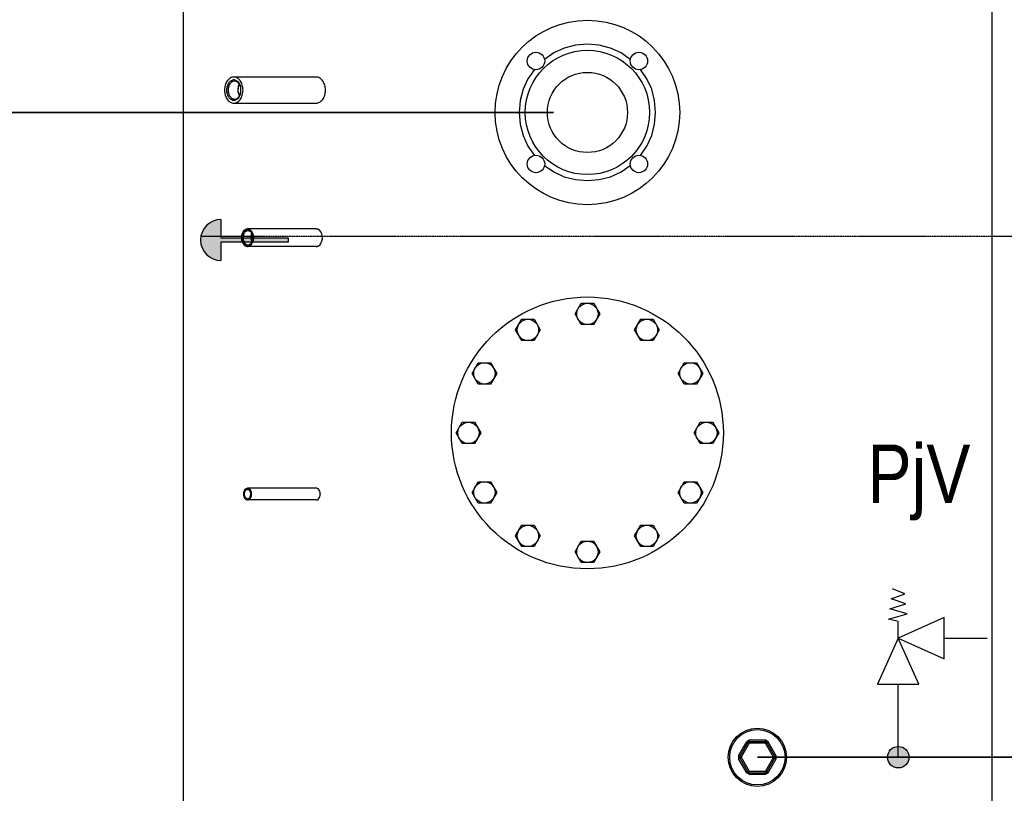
# Model space of a CAD drawing. Header units: millimetres. Extents: x -98431657 to -98227415, y -465497820 to -465456067.
# Tile 40 of 62: x -98397682 to -98396837, y -465488002 to -465487339. Entities that reach past the tile are written whole.
import ezdxf

# ---------------------------------------------------------------- set-up
doc = ezdxf.new("R2010")
doc.units = ezdxf.units.MM
doc.linetypes.add('Teckovana', pattern=[0.06, 0, -0.06])
doc.layers.add('WPF 1 - vrt', color=7, linetype='Continuous', lineweight=25)
doc.layers.add('základ', color=7, linetype='Continuous', lineweight=25)
doc.styles.add('ARIALNARROW', font='ARIALN.TTF')

# ---------------------------------------------------------------- blocks, each defined once
blk = doc.blocks.new('KOMPLEXNÍ OBJEKT_90')
at = {"layer": 'WPF 1 - vrt', "color": 0, "lineweight": 25}
blk.add_line((-98397421.91, -465487525.87), (-98397422.16, -465487525.87), dxfattribs=at)
for centre, radius, start, end in [((-98397427.55, -465487522.66), 4.27, 47.4929, 58.38995), ((-98397428.97, -465487524.3), 6.44, 33.82169, 48.00708), ((-98397430.25, -465487525.14), 7.98, 21.31508, 33.67598), ((-98397431.62, -465487525.67), 9.44, 15.90507, 21.32632), ((-98397428.76, -465487524.96), 6.5, 8.43816, 16.73723), ((-98397432.31, -465487525.89), 10.16, 0.10596, 10.72062), ((-98397432.28, -465487524.53), 10.46, 342.02067, 352.61211)]:
    blk.add_arc(centre, radius, start, end, dxfattribs=at)
blk = doc.blocks.new('KOMPLEXNÍ OBJEKT_92')
at = {"layer": 'WPF 1 - vrt', "color": 0, "lineweight": 25}
blk.add_line((-98397424.77, -465487532.57), (-98397424.75, -465487532.57), dxfattribs=at)
for centre, radius, start, end in [((-98397430.51, -465487527.05), 7.96, 316.12605, 329.88809), ((-98397429.92, -465487526.78), 7.6, 325.84968, 338.90817), ((-98397430.97, -465487526.32), 8.75, 338.61125, 344.51886)]:
    blk.add_arc(centre, radius, start, end, dxfattribs=at)
blk = doc.blocks.new('KOMPLEXNÍ OBJEKT_93')
at = {"layer": 'WPF 1 - vrt', "color": 0, "lineweight": 25}
blk.add_lwpolyline([(-98397425.67, -465487750.26), (-98397425.66, -465487750.26), (-98397425.65, -465487750.26)], dxfattribs=at)
blk.add_arc((-98397426.82, -465487747.97), 2.57, 277.92982, 296.96456, dxfattribs=at)
blk = doc.blocks.new('KOMPLEXNÍ OBJEKT_113')
at = {"layer": 'WPF 1 - vrt', "color": 0, "lineweight": 25}
blk.add_line((-98397427.45, -465487750.72), (-98397486.33, -465487750.72), dxfattribs=at)
blk.add_arc((-98397486.32, -465487748.13), 2.59, 254.47525, 269.7675, dxfattribs=at)
blk = doc.blocks.new('KOMPLEXNÍ OBJEKT_114')
at = {"layer": 'WPF 1 - vrt', "color": 0, "lineweight": 25}
blk.add_line((-98397427.45, -465487740.72), (-98397486.33, -465487740.72), dxfattribs=at)
for centre, radius, start, end in [((-98397486.33, -465487743.29), 2.56, 74.40082, 90.00279), ((-98397486.51, -465487743.75), 3.05, 45.56426, 73.57471), ((-98397427.44, -465487742.96), 2.23, 77.64086, 90.31944)]:
    blk.add_arc(centre, radius, start, end, dxfattribs=at)
blk = doc.blocks.new('KOMPLEXNÍ OBJEKT_115')
at = {"layer": 'WPF 1 - vrt', "color": 0, "lineweight": 25}
blk.add_line((-98397427.45, -465487533.37), (-98397486.33, -465487533.37), dxfattribs=at)
for centre, radius, start, end in [((-98397485.81, -465487528.45), 5.04, 226.52637, 239.73383), ((-98397486.32, -465487529.5), 3.87, 238.36437, 269.81842)]:
    blk.add_arc(centre, radius, start, end, dxfattribs=at)
blk = doc.blocks.new('KOMPLEXNÍ OBJEKT_116')
at = {"layer": 'WPF 1 - vrt', "color": 0, "lineweight": 25}
blk.add_line((-98397427.45, -465487518.38), (-98397486.33, -465487518.38), dxfattribs=at)
for centre, radius, start, end in [((-98397486.36, -465487521.79), 3.4, 89.5729, 107.15888), ((-98397427.48, -465487522.44), 4.06, 79.30941, 89.68464)]:
    blk.add_arc(centre, radius, start, end, dxfattribs=at)
blk = doc.blocks.new('KOMPLEXNÍ OBJEKT_119')
at = {"layer": 'WPF 1 - vrt', "color": 0, "lineweight": 25}
for centre, radius, start, end in [((-98397495.22, -465487398.07), 7.41, 144.97001, 155.54023), ((-98397496.05, -465487397.53), 6.42, 133.3595, 144.64885), ((-98397497.16, -465487396.23), 4.71, 119.83476, 134.41737), ((-98397497.51, -465487395.38), 3.81, 104.90684, 121.6116), ((-98397497.39, -465487395.53), 3.98, 90.34561, 106.10002), ((-98397497.43, -465487395.46), 3.91, 73.99562, 89.74417)]:
    blk.add_arc(centre, radius, start, end, dxfattribs=at)
blk = doc.blocks.new('KOMPLEXNÍ OBJEKT_120')
at = {"layer": 'WPF 1 - vrt', "color": 0, "lineweight": 25}
for centre, radius, start, end in [((-98397498.5, -465487397.34), 6.1, 47.3967, 58.51835), ((-98397484.06, -465487398.78), 10.49, 160.38265, 182.86307), ((-98397500.36, -465487398.91), 8.52, 36.74426, 45.32643), ((-98397481.79, -465487397.99), 12.46, 160.37849, 167.30196), ((-98397484.38, -465487397.7), 10.49, 188.81359, 196.34846), ((-98397484.88, -465487399.3), 9.66, 180.01283, 188.01817)]:
    blk.add_arc(centre, radius, start, end, dxfattribs=at)
blk = doc.blocks.new('KOMPLEXNÍ OBJEKT_121')
at = {"layer": 'WPF 1 - vrt', "color": 0, "lineweight": 25}
for centre, radius, start, end in [((-98397501.86, -465487399.21), 9.94, 16.83648, 25.03226), ((-98397502.74, -465487399.28), 10.81, 359.85244, 15.83097), ((-98397502.77, -465487399.33), 10.84, 344.20891, 0.11818)]:
    blk.add_arc(centre, radius, start, end, dxfattribs=at)
blk = doc.blocks.new('KOMPLEXNÍ OBJEKT_122')
at = {"layer": 'WPF 1 - vrt', "color": 0, "lineweight": 25}
for p, q in [((-98397427.45, -465487388.1), (-98397498.1, -465487388.1)), ((-98397498.1, -465487410.5), (-98397427.45, -465487410.5))]:
    blk.add_line(p, q, dxfattribs=at)
for centre, radius, start, end in [((-98397497.22, -465487395.58), 7.68, 120.55985, 133.29968), ((-98397497.85, -465487394.54), 6.47, 106.13401, 120.51139), ((-98397498.05, -465487394.12), 6.02, 90.45779, 105.32947), ((-98397427.45, -465487393.74), 5.64, 74.16764, 90.0541), ((-98397427.73, -465487394.68), 6.61, 59.94751, 73.98697), ((-98397428.26, -465487395.43), 7.53, 46.20118, 59.34802), ((-98397491.1, -465487399.23), 14.92, 163.59057, 180.26931), ((-98397493.16, -465487398.46), 12.73, 154.94774, 164.28619), ((-98397494.94, -465487397.64), 10.76, 144.48073, 154.93143), ((-98397495.99, -465487396.79), 9.41, 133.68628, 144.93105), ((-98397429.73, -465487396.77), 9.51, 33.54762, 45.41291), ((-98397431.22, -465487398.1), 11.5, 15.5439, 34.963), ((-98397434.72, -465487399.29), 15.19, 359.94741, 16.33281), ((-98397490.83, -465487399.34), 15.19, 179.854, 196.23941), ((-98397494.33, -465487400.51), 11.5, 195.5439, 214.963), ((-98397430.62, -465487400.97), 10.76, 324.48073, 334.93143), ((-98397432.4, -465487400.14), 12.73, 334.94774, 344.28619), ((-98397434.46, -465487399.35), 14.92, 343.49717, 0.17592), ((-98397495.83, -465487401.84), 9.51, 213.54762, 225.41291), ((-98397497.3, -465487403.18), 7.53, 226.20118, 239.34802), ((-98397497.89, -465487404.09), 6.45, 239.76301, 254.17147), ((-98397498.11, -465487404.86), 5.64, 254.17213, 270.0586), ((-98397427.45, -465487404.86), 5.65, 269.97707, 285.8192), ((-98397427.78, -465487403.91), 6.65, 286.32028, 300.32511), ((-98397428.33, -465487403.03), 7.68, 300.55985, 313.29968), ((-98397429.56, -465487401.81), 9.41, 313.68628, 324.93105)]:
    blk.add_arc(centre, radius, start, end, dxfattribs=at)
blk = doc.blocks.new('KOMPLEXNÍ OBJEKT_123')
at = {"layer": 'WPF 1 - vrt', "color": 0, "lineweight": 25}
for centre, radius, start, end in [((-98397496.33, -465487401.26), 6.1, 227.3967, 238.51835), ((-98397497.66, -465487402.38), 4.71, 299.83476, 314.41737), ((-98397499.73, -465487400.18), 7.73, 313.99186, 323.40923), ((-98397501.03, -465487399.78), 9.02, 326.25867, 334.90317), ((-98397497.36, -465487402.82), 4.24, 239.49619, 254.70408), ((-98397497.43, -465487403.48), 3.58, 252.98595, 270.20196), ((-98397497.42, -465487403.39), 3.67, 269.93151, 286.99107), ((-98397497.38, -465487403.05), 3.99, 285.05568, 301.10077)]:
    blk.add_arc(centre, radius, start, end, dxfattribs=at)
blk = doc.blocks.new('KOMPLEXNÍ OBJEKT_124')
at = {"layer": 'WPF 1 - vrt', "color": 0, "lineweight": 25}
for centre, radius, start, end in [((-98397492.39, -465487399.29), 10.52, 163.62195, 180.02643), ((-98397492.42, -465487399.31), 10.49, 179.94367, 196.41259), ((-98397493.01, -465487399.47), 9.88, 196.50875, 204.85263), ((-98397493.75, -465487399.67), 9.12, 205.66585, 214.19717)]:
    blk.add_arc(centre, radius, start, end, dxfattribs=at)
blk = doc.blocks.new('KOMPLEXNÍ OBJEKT_125')
at = {"layer": 'WPF 1 - vrt', "color": 0, "lineweight": 25}
for centre, radius, start, end in [((-98397498.1, -465487393.77), 5.66, 74.20345, 90.08992), ((-98397498.25, -465487394.37), 6.29, 59.57835, 74.35614), ((-98397499.1, -465487395.68), 7.84, 46.4693, 59.0799), ((-98397499.81, -465487396.49), 8.92, 34.95907, 46.78575), ((-98397502.36, -465487398.14), 11.96, 25.01295, 34.41218), ((-98397501.88, -465487398.15), 11.53, 15.78239, 26.08016), ((-98397505.69, -465487399.31), 15.51, 0.0283, 16.0651), ((-98397501.88, -465487400.66), 11.45, 325.03098, 334.83186), ((-98397503.06, -465487400.08), 12.77, 334.72483, 344.04791), ((-98397505.42, -465487399.33), 15.24, 343.75307, 0.08346), ((-98397498.1, -465487404.86), 5.65, 269.97707, 285.8192), ((-98397498.3, -465487404.22), 6.31, 285.94756, 300.69783), ((-98397498.98, -465487403.03), 7.68, 300.55985, 313.29968), ((-98397500.23, -465487401.75), 9.48, 313.49648, 324.70255)]:
    blk.add_arc(centre, radius, start, end, dxfattribs=at)
blk = doc.blocks.new('KOMPLEXNÍ OBJEKT_126')
at = {"layer": 'WPF 1 - vrt', "color": 0, "lineweight": 25}
for centre, radius, start, end in [((-98397503.61, -465487399.26), 11.67, 359.76385, 16.33761), ((-98397501.9, -465487399.83), 9.92, 325.276, 334.16332), ((-98397500.9, -465487400.35), 8.8, 334.40077, 344.931), ((-98397503.93, -465487399.3), 12, 343.87149, 0)]:
    blk.add_arc(centre, radius, start, end, dxfattribs=at)
blk = doc.blocks.new('KOMPLEXNÍ OBJEKT_127')
at = {"layer": 'WPF 1 - vrt', "color": 0, "lineweight": 25}
for centre, radius, start, end in [((-98397498.08, -465487403.54), 4.49, 254.21835, 269.64119), ((-98397498.13, -465487403.46), 4.57, 270.26636, 285.6398)]:
    blk.add_arc(centre, radius, start, end, dxfattribs=at)
blk = doc.blocks.new('KOMPLEXNÍ OBJEKT_128')
at = {"layer": 'WPF 1 - vrt', "color": 0, "lineweight": 25}
for centre, radius, start, end in [((-98397492.28, -465487399.31), 12, 163.85647, 179.982), ((-98397495.29, -465487398.31), 8.83, 154.11226, 164.62798), ((-98397495.69, -465487397.97), 8.32, 144.41703, 155.02229), ((-98397495.73, -465487397.87), 8.23, 134.86745, 144.78626), ((-98397497.47, -465487396.38), 5.94, 120.15236, 133.13151), ((-98397492.6, -465487399.35), 11.67, 179.77887, 196.35263), ((-98397495.27, -465487400.24), 8.86, 195.67416, 206.17485), ((-98397496.71, -465487401.28), 7.11, 203.8071, 216.17837), ((-98397496.63, -465487401.49), 7.06, 214.39277, 225.95351), ((-98397497.47, -465487402.23), 5.94, 226.86849, 239.84764)]:
    blk.add_arc(centre, radius, start, end, dxfattribs=at)
blk = doc.blocks.new('KOMPLEXNÍ OBJEKT_129')
at = {"layer": 'WPF 1 - vrt', "color": 0, "lineweight": 25}
for centre, radius, start, end in [((-98397498.08, -465487395.08), 4.51, 90.26802, 105.75445), ((-98397498.13, -465487395.13), 4.56, 74.33338, 89.64415)]:
    blk.add_arc(centre, radius, start, end, dxfattribs=at)
blk = doc.blocks.new('KOMPLEXNÍ OBJEKT_130')
at = {"layer": 'WPF 1 - vrt', "color": 0, "lineweight": 25}
for centre, radius, start, end in [((-98397486.23, -465487400.8), 9.27, 136.75941, 144.5994), ((-98397501.09, -465487398.2), 8.93, 24.79671, 34.61019)]:
    blk.add_arc(centre, radius, start, end, dxfattribs=at)
blk = doc.blocks.new('KOMPLEXNÍ OBJEKT_161')
at = {"layer": 'WPF 1 - vrt', "color": 0, "lineweight": 25}
for centre, radius, start, end in [((-98397482.97, -465487745.68), 6.88, 164.24821, 195.73252), ((-98397484.37, -465487745.28), 5.42, 145.18534, 164.23061), ((-98397485.05, -465487744.94), 4.67, 133.30487, 143.90546), ((-98397486.2, -465487743.67), 2.96, 106.05764, 134.01349), ((-98397484.11, -465487746.11), 5.66, 194.64559, 213.69086), ((-98397485.17, -465487746.66), 4.48, 215.34718, 225.85541), ((-98397485.71, -465487747.13), 3.77, 226.7823, 238.40699)]:
    blk.add_arc(centre, radius, start, end, dxfattribs=at)
blk = doc.blocks.new('KOMPLEXNÍ OBJEKT_162')
at = {"layer": 'WPF 1 - vrt', "color": 0, "lineweight": 25}
for centre, radius, start, end in [((-98397488.17, -465487745.52), 4.65, 16.60658, 34.28943), ((-98397488.06, -465487745.97), 4.54, 325.48189, 343.6221), ((-98397489.49, -465487745.74), 5.99, 0.19764, 15.03528), ((-98397489.39, -465487745.71), 5.88, 344.83399, 359.93308)]:
    blk.add_arc(centre, radius, start, end, dxfattribs=at)
blk = doc.blocks.new('KOMPLEXNÍ OBJEKT_163')
at = {"layer": 'WPF 1 - vrt', "color": 0, "lineweight": 25}
for centre, radius, start, end in [((-98397484.36, -465487745.58), 4.79, 145.96215, 163.14184), ((-98397483.26, -465487745.77), 5.89, 164.51023, 179.60283), ((-98397483.16, -465487745.67), 6, 180.53332, 195.35362), ((-98397484.24, -465487745.81), 4.92, 197.08713, 213.80888)]:
    blk.add_arc(centre, radius, start, end, dxfattribs=at)
blk = doc.blocks.new('KOMPLEXNÍ OBJEKT_164')
at = {"layer": 'WPF 1 - vrt', "color": 0, "lineweight": 25}
for centre, radius, start, end in [((-98397488.38, -465487525.38), 6.72, 15.94551, 34.68026), ((-98397490.73, -465487525.86), 9.14, 359.89302, 16.13234), ((-98397489.59, -465487525.81), 8.01, 359.5119, 16.50423), ((-98397489.74, -465487525.95), 8.15, 343.86422, 0.54712), ((-98397490.26, -465487525.88), 8.68, 344.37291, 0.00911)]:
    blk.add_arc(centre, radius, start, end, dxfattribs=at)
blk = doc.blocks.new('KOMPLEXNÍ OBJEKT_165')
at = {"layer": 'WPF 1 - vrt', "color": 0, "lineweight": 25}
for centre, radius, start, end in [((-98397481.31, -465487525.89), 10.31, 163.84716, 179.93765), ((-98397481.98, -465487525.73), 9.63, 155.32285, 163.65051), ((-98397483.34, -465487525.24), 8.19, 145.37226, 154.45473), ((-98397484.88, -465487524.27), 6.37, 133.51085, 144.66038), ((-98397485.64, -465487523.5), 5.29, 120.89175, 133.3802), ((-98397481.25, -465487525.89), 10.38, 179.93204, 195.97925)]:
    blk.add_arc(centre, radius, start, end, dxfattribs=at)
blk = doc.blocks.new('KOMPLEXNÍ OBJEKT_166')
at = {"layer": 'WPF 1 - vrt', "color": 0, "lineweight": 25}
for centre, radius, start, end in [((-98397481.49, -465487525.85), 8.74, 164.64799, 180.19696), ((-98397481.88, -465487525.93), 8.35, 179.657, 195.93165), ((-98397483.09, -465487526.25), 7.1, 196.11615, 213.8895), ((-98397484.21, -465487526.72), 5.91, 216.1666, 225.9183), ((-98397485.67, -465487528.26), 3.78, 225.55262, 239.83948), ((-98397485.83, -465487528.59), 3.42, 239.40271, 254.20011), ((-98397485.93, -465487528.92), 3.08, 254.28697, 270.2473), ((-98397485.9, -465487528.96), 3.03, 269.69168, 285.89247), ((-98397486.01, -465487528.52), 3.49, 285.64068, 300.30476), ((-98397486.31, -465487528.1), 4.01, 300.9436, 314.3269)]:
    blk.add_arc(centre, radius, start, end, dxfattribs=at)
blk = doc.blocks.new('KOMPLEXNÍ OBJEKT_167')
at = {"layer": 'WPF 1 - vrt', "color": 0, "lineweight": 25}
for centre, radius, start, end in [((-98397427.59, -465487529.12), 4.26, 291.89643, 302.40293), ((-98397427.49, -465487529.51), 3.87, 281.28719, 292.62343)]:
    blk.add_arc(centre, radius, start, end, dxfattribs=at)
blk = doc.blocks.new('KOMPLEXNÍ OBJEKT_168')
at = {"layer": 'WPF 1 - vrt', "color": 0, "lineweight": 25}
for centre, radius, start, end in [((-98397475.86, -465487525.93), 6.35, 165.43072, 179.47122), ((-98397477.15, -465487525.88), 5.06, 179.93141, 185.89026)]:
    blk.add_arc(centre, radius, start, end, dxfattribs=at)
blk = doc.blocks.new('KOMPLEXNÍ OBJEKT_169')
at = {"layer": 'WPF 1 - vrt', "color": 0, "lineweight": 25}
for centre, radius, start, end in [((-98397487, -465487523.87), 4.86, 34.25039, 47.15484), ((-98397475.51, -465487525.84), 8.08, 158.22202, 180.26659), ((-98397478.1, -465487524.66), 5.24, 149.07806, 159.67795), ((-98397486.91, -465487523.47), 4.57, 19.16372, 30.68186), ((-98397476.72, -465487525.94), 6.87, 179.48145, 188.2756)]:
    blk.add_arc(centre, radius, start, end, dxfattribs=at)
blk = doc.blocks.new('KOMPLEXNÍ OBJEKT_170')
at = {"layer": 'WPF 1 - vrt', "color": 0, "lineweight": 25}
for centre, radius, start, end in [((-98397487.4, -465487523.96), 5.89, 46.66858, 58.29504), ((-98397487.98, -465487524.45), 6.64, 24.34491, 45.9324), ((-98397488.71, -465487525.03), 7.55, 15.52281, 26.0217), ((-98397491.17, -465487525.83), 10.14, 359.74432, 16.16698), ((-98397488.55, -465487526.8), 7.37, 333.9457, 344.77028), ((-98397491.04, -465487525.92), 10.01, 343.62103, 0.23355)]:
    blk.add_arc(centre, radius, start, end, dxfattribs=at)
blk = doc.blocks.new('KOMPLEXNÍ OBJEKT_171')
at = {"layer": 'WPF 1 - vrt', "color": 0, "lineweight": 25}
for centre, radius, start, end in [((-98397484.71, -465487524.55), 5.22, 133.85682, 144.82966), ((-98397485.58, -465487523.63), 3.95, 120.45383, 133.9458)]:
    blk.add_arc(centre, radius, start, end, dxfattribs=at)
blk = doc.blocks.new('KOMPLEXNÍ OBJEKT_172')
at = {"layer": 'WPF 1 - vrt', "color": 0, "lineweight": 25}
for centre, radius, start, end in [((-98397481.93, -465487525.86), 9.14, 163.82579, 180.07056), ((-98397484.47, -465487525.01), 6.46, 153.84783, 164.847), ((-98397483.69, -465487525.25), 7.27, 145.48689, 154.80896), ((-98397485.31, -465487524.22), 5.35, 133.05122, 144.83915), ((-98397481.48, -465487525.85), 9.59, 180.14443, 195.66989), ((-98397483.75, -465487526.43), 7.24, 196.12292, 205.9521), ((-98397485.25, -465487527.38), 5.48, 203.92289, 216.21427), ((-98397484.93, -465487527.25), 5.81, 215.30944, 226.09578), ((-98397486.01, -465487528.41), 4.24, 225.75796, 239.70924), ((-98397486.33, -465487529.06), 3.51, 238.93444, 254.94252), ((-98397486.33, -465487529.41), 3.18, 253.32038, 270.10802), ((-98397486.33, -465487529.3), 3.28, 270.00898, 286.40545), ((-98397486.42, -465487528.85), 3.74, 285.81442, 300.72099), ((-98397486.64, -465487528.46), 4.18, 300.54829, 314.5889), ((-98397486.74, -465487528.07), 4.55, 312.00347, 325.8869)]:
    blk.add_arc(centre, radius, start, end, dxfattribs=at)
blk = doc.blocks.new('KOMPLEXNÍ OBJEKT_173')
at = {"layer": 'WPF 1 - vrt', "color": 0, "lineweight": 25}
for centre, radius, start, end in [((-98397487.49, -465487527.64), 6.07, 301.69189, 312.58006), ((-98397488.07, -465487527.28), 6.73, 314.1446, 324.65282), ((-98397486.31, -465487529.71), 3.66, 269.66894, 286.03769), ((-98397486.65, -465487528.68), 4.74, 286.62984, 299.76734)]:
    blk.add_arc(centre, radius, start, end, dxfattribs=at)

msp = doc.modelspace()

# ---------------------------------------------------------------- hatches: boundary and pattern name
at = {"layer": 'základ', "true_color": 0xe8e8e8}
msp.add_hatch(color=254, dxfattribs=at).paths.add_polyline_path([(-98397509.08, -465487510.26), (-98397509.08, -465487525.93), (-98397451.37, -465487525.93), (-98397451.37, -465487529.71), (-98397509.08, -465487529.71), (-98397509.08, -465487545.39), (-98397510.86, -465487545.3), (-98397512.62, -465487545.03), (-98397514.34, -465487544.58), (-98397516.01, -465487543.96), (-98397517.61, -465487543.18), (-98397519.12, -465487542.24), (-98397520.52, -465487541.15), (-98397521.81, -465487539.92), (-98397522.97, -465487538.57), (-98397523.99, -465487537.11), (-98397524.85, -465487535.56), (-98397525.55, -465487533.92), (-98397526.08, -465487532.22), (-98397526.44, -465487530.48), (-98397526.62, -465487528.71), (-98397526.62, -465487526.93), (-98397526.44, -465487525.16), (-98397526.08, -465487523.42), (-98397525.55, -465487521.72), (-98397524.85, -465487520.09), (-98397523.99, -465487518.53), (-98397522.97, -465487517.07), (-98397521.81, -465487515.72), (-98397520.52, -465487514.49), (-98397519.12, -465487513.41), (-98397517.61, -465487512.46), (-98397516.01, -465487511.68), (-98397514.34, -465487511.06), (-98397512.62, -465487510.62), (-98397510.86, -465487510.35)], flags=16)
at = {"layer": 'základ', "true_color": 0x000000}
msp.add_hatch(color=18, dxfattribs=at).paths.add_polyline_path([(-98396937.63, -465487971.38), (-98396937.44, -465487969.53), (-98396936.88, -465487967.75), (-98396935.98, -465487966.12), (-98396934.76, -465487964.7), (-98396933.29, -465487963.56), (-98396931.61, -465487962.74), (-98396929.81, -465487962.27), (-98396927.95, -465487962.18), (-98396926.1, -465487962.46), (-98396924.35, -465487963.11), (-98396922.77, -465487964.09), (-98396921.42, -465487965.38), (-98396920.35, -465487966.91), (-98396919.62, -465487968.62), (-98396919.24, -465487970.45), (-98396919.24, -465487972.31), (-98396919.62, -465487974.14), (-98396920.35, -465487975.85), (-98396921.42, -465487977.38), (-98396922.77, -465487978.67), (-98396924.35, -465487979.66), (-98396926.1, -465487980.3), (-98396927.95, -465487980.59), (-98396929.81, -465487980.49), (-98396931.61, -465487980.02), (-98396933.29, -465487979.2), (-98396934.76, -465487978.06), (-98396935.98, -465487976.65), (-98396936.88, -465487975.02), (-98396937.44, -465487973.24)], flags=16)

# ---------------------------------------------------------------- linework, layer by layer
at = {"layer": 'WPF 1 - vrt', "color": 0, "lineweight": 25}
for p, q in [((-98397541.5, -465487197.26), (-98397541.5, -465488725.03)), ((-98396848.33, -465487197.26), (-98396848.33, -465488725.03)), ((-98397502.48, -465487396.33), (-98397501.97, -465487395)), ((-98397500.46, -465487391.24), (-98397499.3, -465487390.74)), ((-98397496.9, -465487390.74), (-98397495.74, -465487391.24)), ((-98397496.35, -465487391.7), (-98397495.31, -465487392.14)), ((-98397493.95, -465487395.26), (-98397494.75, -465487399.3)), ((-98397494.67, -465487392.04), (-98397493.73, -465487393.13)), ((-98397493.53, -465487393.81), (-98397492.85, -465487395)), ((-98397492.98, -465487394.46), (-98397492.4, -465487395.97)), ((-98397500.46, -465487405.76), (-98397501.3, -465487404.8)), ((-98397493.74, -465487405.48), (-98397494.67, -465487406.56)), ((-98397494.66, -465487400.72), (-98397493.35, -465487404.49)), ((-98397494.45, -465487400.65), (-98397493.2, -465487404.26)), ((-98397492.34, -465487402.28), (-98397492.86, -465487403.61)), ((-98397499.3, -465487407.87), (-98397500.46, -465487407.37)), ((-98397495.74, -465487407.37), (-98397496.9, -465487407.87)), ((-98397489.92, -465487523.53), (-98397488.97, -465487521.55)), ((-98397488.96, -465487520.31), (-98397488.14, -465487519.68)), ((-98397487.36, -465487518.54), (-98397488.35, -465487518.95)), ((-98397488.14, -465487519.68), (-98397487.25, -465487519.3)), ((-98397487.58, -465487520.23), (-98397486.76, -465487519.87)), ((-98397487.25, -465487519.3), (-98397486.33, -465487519.18)), ((-98397485.92, -465487519.76), (-98397485.07, -465487519.87)), ((-98397485.4, -465487519.3), (-98397484.5, -465487519.68)), ((-98397484.3, -465487518.95), (-98397485.3, -465487518.52)), ((-98397485.07, -465487519.87), (-98397484.26, -465487520.22)), ((-98397484.5, -465487519.68), (-98397483.69, -465487520.31)), ((-98397483.51, -465487520.79), (-98397482.85, -465487521.56)), ((-98397482.38, -465487522.16), (-98397481.95, -465487523.32)), ((-98397481.84, -465487523.86), (-98397482.01, -465487524.34)), ((-98397426, -465487518.67), (-98397426.72, -465487518.45)), ((-98397425.31, -465487519.02), (-98397426, -465487518.67)), ((-98397424.86, -465487519.21), (-98397424.92, -465487519.31)), ((-98397424.82, -465487519.19), (-98397424.86, -465487519.21)), ((-98397424.77, -465487519.18), (-98397424.82, -465487519.19)), ((-98397424.71, -465487519.2), (-98397424.77, -465487519.18)), ((-98397424.69, -465487519.21), (-98397424.71, -465487519.2)), ((-98397424.63, -465487519.35), (-98397424.69, -465487519.21)), ((-98397424.67, -465487519.53), (-98397424.63, -465487519.35)), ((-98397491.23, -465487528.74), (-98397490.74, -465487530.04)), ((-98397490.08, -465487531.18), (-98397489.28, -465487532.1)), ((-98397483.52, -465487526.93), (-98397482.59, -465487529.78)), ((-98397482.85, -465487530.2), (-98397483.51, -465487530.96)), ((-98397482.38, -465487529.6), (-98397482.98, -465487530.61)), ((-98397481.91, -465487528.22), (-98397482.85, -465487530.2)), ((-98397482.58, -465487531.17), (-98397481.93, -465487530.04)), ((-98397481.95, -465487528.44), (-98397482.38, -465487529.6)), ((-98397482.18, -465487526.4), (-98397481.84, -465487527.89)), ((-98397425.31, -465487532.72), (-98397424.66, -465487532.24)), ((-98397424.92, -465487532.44), (-98397424.85, -465487532.54)), ((-98397424.85, -465487532.54), (-98397424.82, -465487532.56)), ((-98397424.82, -465487532.56), (-98397424.76, -465487532.58)), ((-98397424.75, -465487532.57), (-98397424.69, -465487532.55)), ((-98397424.69, -465487532.55), (-98397424.62, -465487532.4)), ((-98397424.62, -465487532.4), (-98397424.67, -465487532.23)), ((-98397422.54, -465487528.66), (-98397422.33, -465487527.76)), ((-98397422.12, -465487525.68), (-98397422.17, -465487525.73)), ((-98397422.16, -465487526.03), (-98397422.12, -465487526.06)), ((-98397422.06, -465487525.67), (-98397422.12, -465487525.68)), ((-98397422.12, -465487526.06), (-98397422.06, -465487526.09)), ((-98397422, -465487525.68), (-98397422.07, -465487525.67)), ((-98397422.06, -465487526.09), (-98397422, -465487526.07)), ((-98397421.95, -465487525.73), (-98397422, -465487525.68)), ((-98397422, -465487526.07), (-98397421.95, -465487526.02)), ((-98397421.92, -465487525.79), (-98397421.95, -465487525.73)), ((-98397421.95, -465487526.02), (-98397421.93, -465487525.96)), ((-98397421.93, -465487525.96), (-98397421.9, -465487525.88)), ((-98397421.91, -465487525.87), (-98397421.92, -465487525.79)), ((-98397427.45, -465487533.37), (-98397426.73, -465487533.3)), ((-98397205.48, -465487591.27), (-98397200.2, -465487582.11)), ((-98397200.2, -465487582.11), (-98397189.62, -465487582.11)), ((-98397189.62, -465487582.11), (-98397184.34, -465487591.27)), ((-98397200.2, -465487600.43), (-98397205.47, -465487591.27)), ((-98397184.34, -465487591.27), (-98397189.61, -465487600.43)), ((-98397256.49, -465487604.93), (-98397251.21, -465487595.77)), ((-98397154.49, -465487604.93), (-98397149.2, -465487595.77)), ((-98397149.2, -465487595.77), (-98397138.62, -465487595.77)), ((-98397138.62, -465487595.77), (-98397133.34, -465487604.93)), ((-98397235.33, -465487604.93), (-98397240.63, -465487614.09)), ((-98397189.62, -465487600.43), (-98397200.2, -465487600.43)), ((-98397149.2, -465487614.09), (-98397154.48, -465487604.93)), ((-98397133.34, -465487604.93), (-98397138.62, -465487614.09)), ((-98397138.62, -465487614.09), (-98397149.2, -465487614.09)), ((-98397293.82, -465487642.26), (-98397288.53, -465487633.1)), ((-98397288.53, -465487633.1), (-98397277.95, -465487633.1)), ((-98397277.95, -465487633.1), (-98397272.67, -465487642.26)), ((-98397117.15, -465487642.26), (-98397111.88, -465487633.1)), ((-98397111.88, -465487633.1), (-98397101.29, -465487633.1)), ((-98397101.29, -465487633.1), (-98397096.02, -465487642.26)), ((-98397288.53, -465487651.42), (-98397293.81, -465487642.26)), ((-98397111.88, -465487651.42), (-98397117.15, -465487642.26)), ((-98397096.01, -465487642.26), (-98397101.29, -465487651.42)), ((-98397101.29, -465487651.42), (-98397111.88, -465487651.42)), ((-98397307.48, -465487693.26), (-98397302.2, -465487684.1)), ((-98397302.19, -465487684.1), (-98397291.61, -465487684.1)), ((-98397291.61, -465487684.1), (-98397286.33, -465487693.26)), ((-98397103.5, -465487693.26), (-98397098.22, -465487684.1)), ((-98397098.22, -465487684.1), (-98397087.64, -465487684.1)), ((-98397087.64, -465487684.1), (-98397082.36, -465487693.26)), ((-98397302.19, -465487702.42), (-98397307.48, -465487693.26)), ((-98397286.33, -465487693.26), (-98397291.61, -465487702.42)), ((-98397098.22, -465487702.42), (-98397103.5, -465487693.26)), ((-98397082.35, -465487693.26), (-98397087.64, -465487702.42)), ((-98397291.61, -465487702.42), (-98397302.19, -465487702.42)), ((-98397087.64, -465487702.42), (-98397098.22, -465487702.42)), ((-98397293.82, -465487744.25), (-98397288.53, -465487735.1)), ((-98397288.53, -465487735.1), (-98397277.95, -465487735.1)), ((-98397277.95, -465487735.1), (-98397272.67, -465487744.26)), ((-98397117.15, -465487744.25), (-98397111.88, -465487735.1)), ((-98397111.88, -465487735.1), (-98397101.29, -465487735.1)), ((-98397101.29, -465487735.1), (-98397096.02, -465487744.26)), ((-98397488.33, -465487742.9), (-98397487.9, -465487742.4)), ((-98397487.9, -465487742.4), (-98397487.41, -465487742.03)), ((-98397487.41, -465487742.03), (-98397486.88, -465487741.8)), ((-98397486.33, -465487740.72), (-98397487.02, -465487740.82)), ((-98397486.33, -465487741.73), (-98397485.77, -465487741.81)), ((-98397485.25, -465487742.03), (-98397484.76, -465487742.39)), ((-98397484.76, -465487742.39), (-98397484.33, -465487742.89)), ((-98397483.83, -465487742.18), (-98397484.37, -465487741.57)), ((-98397482.8, -465487745.73), (-98397483.06, -465487743.81)), ((-98397426.47, -465487740.93), (-98397426.96, -465487740.78)), ((-98397425.76, -465487741.22), (-98397425.82, -465487741.32)), ((-98397425.72, -465487741.19), (-98397425.76, -465487741.22)), ((-98397425.67, -465487741.19), (-98397425.72, -465487741.19)), ((-98397425.61, -465487741.2), (-98397425.68, -465487741.19)), ((-98397425.59, -465487741.21), (-98397425.61, -465487741.2)), ((-98397425.53, -465487741.36), (-98397425.59, -465487741.21)), ((-98397425.57, -465487741.53), (-98397425.53, -465487741.36)), ((-98397424.36, -465487743.33), (-98397425.55, -465487741.52)), ((-98397424.03, -465487744.48), (-98397424.36, -465487743.33)), ((-98397487.9, -465487749.05), (-98397488.33, -465487748.55)), ((-98397487.41, -465487749.41), (-98397487.9, -465487749.05)), ((-98397487.68, -465487750.34), (-98397487.02, -465487750.62)), ((-98397486.88, -465487749.64), (-98397487.41, -465487749.41)), ((-98397486.33, -465487749.72), (-98397486.88, -465487749.64)), ((-98397486.33, -465487750.72), (-98397485.64, -465487750.62)), ((-98397485.25, -465487749.42), (-98397485.77, -465487749.65)), ((-98397485.64, -465487750.62), (-98397484.98, -465487750.33)), ((-98397484.76, -465487749.04), (-98397485.25, -465487749.42)), ((-98397484.33, -465487748.54), (-98397484.76, -465487749.04)), ((-98397484.37, -465487749.87), (-98397483.83, -465487749.26)), ((-98397483.83, -465487749.26), (-98397483.06, -465487747.63)), ((-98397483.06, -465487747.63), (-98397482.8, -465487745.73)), ((-98397427.45, -465487750.72), (-98397426.95, -465487750.67)), ((-98397426.95, -465487750.67), (-98397426.46, -465487750.51)), ((-98397425.81, -465487750.12), (-98397425.75, -465487750.22)), ((-98397425.75, -465487750.22), (-98397425.72, -465487750.24)), ((-98397425.72, -465487750.24), (-98397425.66, -465487750.25)), ((-98397425.65, -465487750.26), (-98397425.59, -465487750.23)), ((-98397425.59, -465487750.23), (-98397425.52, -465487750.08)), ((-98397425.52, -465487750.08), (-98397425.57, -465487749.91)), ((-98397425.55, -465487749.93), (-98397424.36, -465487748.12)), ((-98397424.36, -465487748.12), (-98397424.03, -465487746.95)), ((-98397423.87, -465487745.51), (-98397423.93, -465487745.53)), ((-98397423.73, -465487745.72), (-98397423.93, -465487745.72)), ((-98397423.93, -465487745.91), (-98397423.87, -465487745.92)), ((-98397423.82, -465487745.52), (-98397423.88, -465487745.52)), ((-98397423.87, -465487745.93), (-98397423.81, -465487745.92)), ((-98397423.76, -465487745.57), (-98397423.82, -465487745.52)), ((-98397423.81, -465487745.92), (-98397423.76, -465487745.86)), ((-98397423.74, -465487745.64), (-98397423.76, -465487745.57)), ((-98397423.76, -465487745.86), (-98397423.74, -465487745.8)), ((-98397423.73, -465487745.72), (-98397423.74, -465487745.64)), ((-98397423.74, -465487745.8), (-98397423.72, -465487745.72)), ((-98397288.53, -465487753.41), (-98397293.81, -465487744.25)), ((-98397111.88, -465487753.41), (-98397117.15, -465487744.25)), ((-98397096.01, -465487744.25), (-98397101.29, -465487753.41)), ((-98397101.29, -465487753.41), (-98397111.88, -465487753.41)), ((-98397256.49, -465487781.58), (-98397251.21, -465487772.42)), ((-98397154.49, -465487781.58), (-98397149.2, -465487772.42)), ((-98397149.2, -465487772.42), (-98397138.62, -465487772.42)), ((-98397138.62, -465487772.42), (-98397133.34, -465487781.58)), ((-98397235.33, -465487781.58), (-98397240.63, -465487790.74)), ((-98397149.2, -465487790.74), (-98397154.48, -465487781.59)), ((-98397133.34, -465487781.58), (-98397138.62, -465487790.74)), ((-98397205.48, -465487795.25), (-98397200.2, -465487786.09)), ((-98397200.2, -465487786.09), (-98397189.62, -465487786.09)), ((-98397189.62, -465487786.09), (-98397184.34, -465487795.25)), ((-98397138.62, -465487790.74), (-98397149.2, -465487790.74)), ((-98397200.2, -465487804.41), (-98397205.47, -465487795.25)), ((-98397184.34, -465487795.25), (-98397189.61, -465487804.41)), ((-98397189.62, -465487804.41), (-98397200.2, -465487804.41)), ((-98397057.26, -465487958.68), (-98397064.23, -465487970.76)), ((-98397056.18, -465487956.81), (-98397058.34, -465487958.06)), ((-98397056.18, -465487958.06), (-98397057.26, -465487958.68)), ((-98397042.23, -465487956.81), (-98397056.18, -465487956.81)), ((-98397042.23, -465487958.06), (-98397056.18, -465487958.06)), ((-98397035.28, -465487971.38), (-98397042.24, -465487959.32)), ((-98397042.23, -465487959.31), (-98397042.23, -465487956.81)), ((-98397040.09, -465487958.06), (-98397042.23, -465487956.81)), ((-98397041.16, -465487958.68), (-98397042.23, -465487958.07)), ((-98397034.19, -465487970.76), (-98397041.16, -465487958.69)), ((-98397033.11, -465487970.14), (-98397040.09, -465487958.06)), ((-98397065.32, -465487970.14), (-98397063.16, -465487971.38)), ((-98397065.32, -465487970.14), (-98397065.32, -465487972.63)), ((-98397064.23, -465487970.76), (-98397064.23, -465487972.01)), ((-98397063.16, -465487971.38), (-98397056.18, -465487983.45)), ((-98397034.19, -465487972.01), (-98397034.19, -465487970.76)), ((-98397033.11, -465487972.63), (-98397033.11, -465487970.14)), ((-98397064.23, -465487972.01), (-98397057.26, -465487984.07)), ((-98397041.16, -465487984.08), (-98397034.18, -465487972.02)), ((-98397040.09, -465487984.7), (-98397033.11, -465487972.64)), ((-98397058.34, -465487984.7), (-98397056.18, -465487983.45)), ((-98397058.34, -465487984.7), (-98397056.18, -465487985.95)), ((-98397057.26, -465487984.08), (-98397056.19, -465487984.69)), ((-98397056.18, -465487983.46), (-98397042.23, -465487983.46)), ((-98397056.18, -465487984.7), (-98397042.23, -465487984.7)), ((-98397042.23, -465487985.95), (-98397042.23, -465487983.46)), ((-98397042.23, -465487984.7), (-98397041.16, -465487984.09)), ((-98397042.23, -465487985.95), (-98397040.09, -465487984.7))]:
    msp.add_line(p, q, dxfattribs=at)
at = {"layer": 'WPF 1 - vrt', "color": 1, "lineweight": 35}
msp.add_line((-98397049.2, -465487971.38), (-98396920.32, -465487971.38), dxfattribs=at)
at = {"layer": 'WPF 1 - vrt', "color": 0, "lineweight": 25}
for points in [[(-98397158.14, -465487372.98), (-98397166.05, -465487367.44), (-98397175.02, -465487363.34), (-98397184.76, -465487360.82), (-98397194.9, -465487359.96), (-98397205.05, -465487360.82), (-98397214.8, -465487363.34), (-98397223.77, -465487367.44), (-98397231.7, -465487372.98)], [(-98397240.39, -465487381.68), (-98397245.93, -465487389.59), (-98397250.03, -465487398.56), (-98397252.55, -465487408.31), (-98397253.4, -465487418.45), (-98397252.55, -465487428.6), (-98397250.03, -465487438.34), (-98397245.93, -465487447.31), (-98397240.39, -465487455.23)], [(-98397149.44, -465487455.23), (-98397143.9, -465487447.31), (-98397139.8, -465487438.34), (-98397137.28, -465487428.6), (-98397136.43, -465487418.46), (-98397137.28, -465487408.31), (-98397139.8, -465487398.57), (-98397143.9, -465487389.6), (-98397149.44, -465487381.68)], [(-98397231.7, -465487463.93), (-98397223.77, -465487469.47), (-98397214.8, -465487473.56), (-98397205.05, -465487476.08), (-98397194.9, -465487476.94), (-98397184.76, -465487476.08), (-98397175.02, -465487473.56), (-98397166.05, -465487469.47), (-98397158.14, -465487463.93)], [(-98397251.2, -465487595.77), (-98397240.63, -465487595.77), (-98397235.33, -465487604.93)], [(-98397240.63, -465487614.09), (-98397251.2, -465487614.09), (-98397256.49, -465487604.93)], [(-98397272.67, -465487642.26), (-98397277.95, -465487651.42), (-98397288.53, -465487651.42)], [(-98397272.67, -465487744.25), (-98397277.95, -465487753.41), (-98397288.53, -465487753.41)], [(-98397251.2, -465487772.42), (-98397240.63, -465487772.42), (-98397235.33, -465487781.58)], [(-98397240.63, -465487790.74), (-98397251.2, -465487790.74), (-98397256.49, -465487781.59)], [(-98397065.32, -465487970.13), (-98397058.34, -465487958.06), (-98397056.18, -465487959.31)], [(-98397056.18, -465487956.81), (-98397056.18, -465487959.31), (-98397063.16, -465487971.37)], [(-98397040.09, -465487958.06), (-98397042.23, -465487959.31), (-98397056.18, -465487959.31)], [(-98397058.34, -465487984.69), (-98397065.32, -465487972.63), (-98397063.16, -465487971.38)], [(-98397035.27, -465487971.38), (-98397042.23, -465487983.46), (-98397040.09, -465487984.7)], [(-98397033.11, -465487970.13), (-98397035.28, -465487971.38), (-98397033.11, -465487972.63)], [(-98397056.18, -465487983.46), (-98397056.18, -465487985.95), (-98397042.23, -465487985.95)]]:
    msp.add_lwpolyline(points, dxfattribs=at)
for centre, radius in [((-98397194.91, -465487418.45), 79.09), ((-98397194.92, -465487418.46), 53.29), ((-98397239.06, -465487374.3), 7.49), ((-98397150.76, -465487374.3), 7.49), ((-98397194.91, -465487418.46), 34.35), ((-98397239.06, -465487462.61), 7.49), ((-98397150.76, -465487462.6), 7.49), ((-98397194.92, -465487693.26), 116.56), ((-98397194.91, -465487591.26), 9.16), ((-98397245.91, -465487604.94), 9.16), ((-98397143.91, -465487604.92), 9.15), ((-98397283.23, -465487642.26), 9.16), ((-98397106.58, -465487642.26), 9.15), ((-98397296.9, -465487693.25), 9.16), ((-98397092.92, -465487693.26), 9.16), ((-98397283.23, -465487744.25), 9.16), ((-98397106.58, -465487744.25), 9.15), ((-98397245.91, -465487781.58), 9.16), ((-98397143.91, -465487781.57), 9.15), ((-98397194.91, -465487795.24), 9.16), ((-98397049.21, -465487971.38), 24.97), ((-98397049.2, -465487971.38), 23.73)]:
    msp.add_circle(centre, radius, dxfattribs=at)
for centre, radius, start, end in [((-98397498.9, -465487396.58), 6.2, 46.94811, 59.3121), ((-98397498.9, -465487402.03), 6.2, 300.6879, 313.05189), ((-98397485.92, -465487522.86), 3.11, 90.05499, 105.69289), ((-98397486.31, -465487522), 3.62, 73.86189, 90.43148), ((-98397486.29, -465487522.41), 3.23, 74.01242, 90.65397), ((-98397486.16, -465487523.49), 3.78, 45.55262, 59.83948), ((-98397483.86, -465487526.82), 7.6, 205.05898, 215.00758), ((-98397486.35, -465487744.02), 2.28, 89.45185, 103.43135), ((-98397486.21, -465487743.53), 1.78, 57.58765, 75.77694), ((-98397488.87, -465487745.55), 6.07, 16.63548, 33.70644), ((-98397427.58, -465487743.69), 2.98, 46.98115, 68.21917), ((-98397486.31, -465487747.35), 2.36, 269.46081, 283.21957), ((-98397486.5, -465487747.71), 3.04, 300.19026, 314.62045), ((-98397430.93, -465487745.68), 7.01, 349.56678, 10.3008)]:
    msp.add_arc(centre, radius, start, end, dxfattribs=at)
at = {"layer": 'základ', "color": 1, "lineweight": 35}
for p, q in [((-98397224.01, -465487418.45), (-98397877.92, -465487418.45)), ((-98397001.46, -465487971.38), (-98396677.2, -465487971.38))]:
    msp.add_line(p, q, dxfattribs=at)
at = {"layer": 'základ'}
for p, q in [((-98397509.08, -465487510.26), (-98397509.08, -465487525.93)), ((-98397509.08, -465487529.71), (-98397509.08, -465487545.39)), ((-98396922.84, -465487831.26), (-98396933.46, -465487826.95)), ((-98396934.52, -465487835.58), (-98396922.84, -465487831.26)), ((-98396921.78, -465487839.9), (-98396934.52, -465487835.58)), ((-98396935.58, -465487844.22), (-98396921.78, -465487839.9)), ((-98396920.72, -465487848.54), (-98396935.58, -465487844.22)), ((-98396936.64, -465487852.86), (-98396920.72, -465487848.54)), ((-98396928.41, -465487855.02), (-98396936.64, -465487852.86)), ((-98396928.41, -465487869.26), (-98396928.41, -465487855.02)), ((-98396888.92, -465487869.26), (-98396852.14, -465487869.26)), ((-98396928.41, -465487971.38), (-98396928.41, -465487908.74))]:
    msp.add_line(p, q, dxfattribs=at)
at = {"layer": 'základ', "linetype": 'Teckovana'}
msp.add_line((-98397526.36, -465487524.65), (-98396555.34, -465487524.65), dxfattribs=at)
at = {"layer": 'základ'}
msp.add_lwpolyline([(-98397509.08, -465487525.93), (-98397451.37, -465487525.93), (-98397451.37, -465487529.71), (-98397509.08, -465487529.71)], dxfattribs=at)
msp.add_lwpolyline([(-98396928.41, -465487869.26), (-98396946.18, -465487908.74), (-98396910.64, -465487908.74), (-98396928.41, -465487869.26), (-98396888.92, -465487887.03), (-98396888.92, -465487851.49), (-98396928.41, -465487869.26)], close=True, dxfattribs=at)
msp.add_circle((-98396928.41, -465487971.38), 9.22, dxfattribs=at)
msp.add_arc((-98397509.08, -465487527.82), 17.56, 90, 270, dxfattribs=at)

# ---------------------------------------------------------------- block references
at = {"layer": 'WPF 1 - vrt', "color": 0, "lineweight": 25}
for name in ['KOMPLEXNÍ OBJEKT_122', 'KOMPLEXNÍ OBJEKT_125', 'KOMPLEXNÍ OBJEKT_128', 'KOMPLEXNÍ OBJEKT_124', 'KOMPLEXNÍ OBJEKT_119', 'KOMPLEXNÍ OBJEKT_129', 'KOMPLEXNÍ OBJEKT_120', 'KOMPLEXNÍ OBJEKT_130', 'KOMPLEXNÍ OBJEKT_126', 'KOMPLEXNÍ OBJEKT_121', 'KOMPLEXNÍ OBJEKT_123', 'KOMPLEXNÍ OBJEKT_127', 'KOMPLEXNÍ OBJEKT_165', 'KOMPLEXNÍ OBJEKT_172', 'KOMPLEXNÍ OBJEKT_166', 'KOMPLEXNÍ OBJEKT_171', 'KOMPLEXNÍ OBJEKT_116', 'KOMPLEXNÍ OBJEKT_170', 'KOMPLEXNÍ OBJEKT_169', 'KOMPLEXNÍ OBJEKT_164', 'KOMPLEXNÍ OBJEKT_168', 'KOMPLEXNÍ OBJEKT_90', 'KOMPLEXNÍ OBJEKT_115', 'KOMPLEXNÍ OBJEKT_173', 'KOMPLEXNÍ OBJEKT_167', 'KOMPLEXNÍ OBJEKT_92', 'KOMPLEXNÍ OBJEKT_161', 'KOMPLEXNÍ OBJEKT_163', 'KOMPLEXNÍ OBJEKT_114', 'KOMPLEXNÍ OBJEKT_162', 'KOMPLEXNÍ OBJEKT_113', 'KOMPLEXNÍ OBJEKT_93']:
    msp.add_blockref(name, (0, 0), dxfattribs=at)

# ---------------------------------------------------------------- texts
at = {"color": 0, "linetype": 'Continuous', "lineweight": 25, "insert": (-98396954.75, -465487768.33), "char_height": 50, "width": 114.0209, "attachment_point": 7, "style": 'ARIALNARROW'}
msp.add_mtext('\\W0.99;PjV', dxfattribs=at)

doc.saveas('drawing.dxf')
